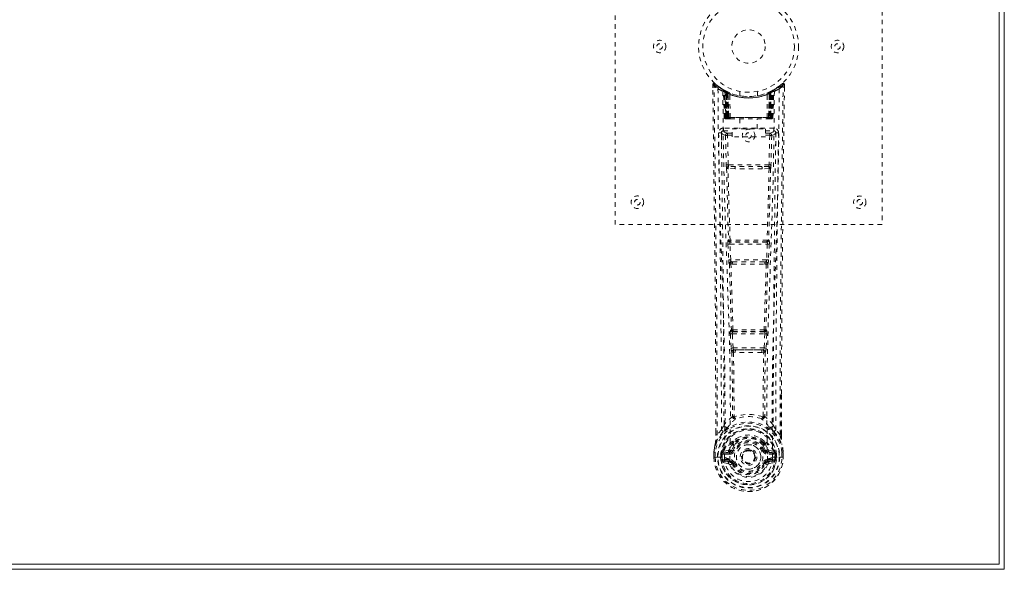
# Model space of a CAD drawing. Header units: inches. Extents: x 9.1 to 104.6, y 40.8 to 64.3.
# Tile 8 of 9: x 82.5 to 104.6, y 40.8 to 53.1. Entities that reach past the tile are written whole.
import ezdxf

# ---------------------------------------------------------------- set-up
doc = ezdxf.new("R2010")
doc.units = ezdxf.units.IN
doc.header["$MEASUREMENT"] = 0
doc.linetypes.add('SLD-Dashed', pattern=[0.075, 0.05, -0.025])
doc.linetypes.add('SLD-Solid', pattern=[0])

msp = doc.modelspace()

# ---------------------------------------------------------------- linework, layer by layer
at = {"color": 7, "linetype": 'SLD-Solid', "lineweight": 15}
for p, q in [((104.612, 64.264), (104.612, 40.764)), ((104.494, 40.882), (104.494, 64.146)), ((104.494, 64.146), (104.494, 40.882)), ((104.612, 40.764), (9.112, 40.764)), ((9.23, 40.882), (104.494, 40.882)), ((104.494, 40.882), (9.23, 40.882))]:
    msp.add_line(p, q, dxfattribs=at)
at = {"color": 7, "linetype": 'SLD-Dashed', "lineweight": 0}
for p, q in [((95.862, 48.514), (95.862, 56.514)), ((101.862, 56.514), (101.862, 48.514)), ((98.056, 51.655), (98.057, 51.588)), ((98.086, 51.656), (98.106, 51.678)), ((98.147, 51.643), (98.105, 51.677)), ((99.619, 51.677), (99.578, 51.643)), ((99.669, 51.655), (99.639, 51.656)), ((99.666, 51.592), (99.667, 51.655)), ((99.668, 51.588), (99.669, 51.655)), ((99.668, 51.588), (99.669, 51.655)), ((98.294, 51.54), (98.281, 51.548)), ((98.3, 51.536), (98.286, 51.543)), ((98.309, 51.515), (98.295, 51.523)), ((98.316, 50.918), (98.295, 51.523)), ((98.33, 50.918), (98.309, 51.515)), ((98.347, 51.512), (98.312, 51.53)), ((98.396, 51.469), (98.327, 51.505)), ((98.348, 50.918), (98.327, 51.505)), ((98.328, 51.508), (98.35, 50.914)), ((98.341, 51.514), (98.368, 51.501)), ((98.355, 51.475), (98.368, 51.501)), ((98.355, 51.475), (98.355, 50.918)), ((98.362, 51.471), (98.355, 51.475)), ((98.362, 51.471), (98.375, 51.497)), ((98.362, 50.918), (98.362, 51.471)), ((98.379, 51.495), (98.364, 51.503)), ((98.368, 51.501), (98.375, 51.497)), ((98.368, 51.468), (98.381, 51.494)), ((98.369, 50.918), (98.368, 51.468)), ((98.368, 51.468), (98.375, 51.465)), ((98.375, 51.465), (98.387, 51.491)), ((98.375, 51.465), (98.375, 50.918)), ((98.38, 51.495), (98.379, 51.495)), ((98.387, 51.46), (98.399, 51.486)), ((98.387, 51.46), (98.387, 50.918)), ((98.393, 51.457), (98.387, 51.46)), ((98.393, 51.457), (98.405, 51.483)), ((98.393, 50.918), (98.393, 51.457)), ((98.396, 51.469), (98.397, 51.469)), ((98.415, 50.918), (98.396, 51.469)), ((98.397, 51.469), (98.416, 50.918)), ((98.399, 51.486), (98.405, 51.483)), ((98.446, 50.918), (98.442, 51.44)), ((98.662, 51.503), (98.662, 51.407)), ((99.062, 51.407), (99.062, 51.503)), ((99.278, 50.918), (99.283, 51.44)), ((99.308, 50.918), (99.327, 51.469)), ((99.328, 51.469), (99.309, 50.918)), ((99.319, 51.483), (99.325, 51.486)), ((99.319, 51.483), (99.331, 51.457)), ((99.327, 51.469), (99.328, 51.469)), ((99.397, 51.505), (99.328, 51.469)), ((99.337, 51.46), (99.331, 51.457)), ((99.331, 51.457), (99.331, 50.918)), ((99.344, 51.495), (99.337, 51.492)), ((99.337, 51.491), (99.349, 51.465)), ((99.337, 50.918), (99.337, 51.46)), ((99.352, 51.499), (99.343, 51.494)), ((99.343, 51.494), (99.356, 51.468)), ((99.345, 51.495), (99.344, 51.495)), ((99.412, 51.53), (99.345, 51.495)), ((99.349, 51.497), (99.357, 51.501)), ((99.362, 51.471), (99.349, 51.497)), ((99.349, 51.465), (99.356, 51.468)), ((99.349, 50.918), (99.349, 51.465)), ((99.356, 51.468), (99.355, 50.918)), ((99.357, 51.501), (99.365, 51.505)), ((99.357, 51.501), (99.369, 51.475)), ((99.369, 51.475), (99.362, 51.471)), ((99.362, 51.471), (99.362, 50.918)), ((99.369, 50.918), (99.369, 51.475)), ((99.374, 50.914), (99.396, 51.508)), ((99.376, 50.918), (99.397, 51.505)), ((99.395, 50.918), (99.415, 51.515)), ((99.408, 50.918), (99.429, 51.523)), ((99.429, 51.523), (99.415, 51.515)), ((99.444, 51.548), (99.43, 51.54)), ((98.316, 50.918), (98.33, 50.918)), ((98.348, 50.918), (98.415, 50.918)), ((98.355, 50.918), (98.362, 50.918)), ((98.356, 50.889), (98.363, 50.889)), ((98.36, 50.889), (98.369, 50.889)), ((99.362, 50.918), (98.362, 50.918)), ((98.375, 50.918), (98.369, 50.918)), ((98.369, 50.889), (98.376, 50.889)), ((98.375, 50.918), (99.349, 50.918)), ((98.378, 50.889), (98.432, 50.889)), ((98.387, 50.918), (98.393, 50.918)), ((98.388, 50.889), (98.394, 50.889)), ((99.331, 50.918), (98.393, 50.918)), ((98.432, 50.889), (98.394, 50.889)), ((98.416, 50.918), (98.415, 50.918)), ((98.446, 50.918), (99.278, 50.918)), ((98.446, 50.889), (98.453, 50.889)), ((98.453, 50.889), (99.271, 50.889)), ((98.667, 50.889), (98.667, 50.667)), ((99.057, 50.667), (99.057, 50.889)), ((99.271, 50.889), (99.279, 50.889)), ((99.292, 50.889), (99.346, 50.889)), ((99.33, 50.889), (99.292, 50.889)), ((99.309, 50.918), (99.308, 50.918)), ((99.309, 50.918), (99.376, 50.918)), ((99.33, 50.889), (99.336, 50.889)), ((99.331, 50.918), (99.337, 50.918)), ((99.348, 50.889), (99.355, 50.889)), ((99.355, 50.918), (99.349, 50.918)), ((99.355, 50.889), (99.365, 50.889)), ((99.361, 50.889), (99.368, 50.889)), ((99.362, 50.918), (99.369, 50.918)), ((99.395, 50.918), (99.408, 50.918)), ((98.251, 50.582), (98.249, 50.574)), ((98.25, 50.571), (98.253, 50.284)), ((98.294, 50.68), (98.294, 50.62)), ((99.43, 50.68), (98.294, 50.68)), ((98.294, 50.62), (98.492, 50.62)), ((98.343, 50.517), (98.359, 49.855)), ((98.388, 50.563), (98.388, 50.518)), ((98.492, 50.563), (98.388, 50.563)), ((98.404, 49.857), (98.388, 50.518)), ((98.492, 50.518), (98.388, 50.518)), ((98.492, 50.487), (98.492, 50.667)), ((98.492, 50.667), (99.242, 50.667)), ((99.242, 50.487), (98.492, 50.487)), ((99.242, 50.667), (99.242, 50.487)), ((99.242, 50.62), (99.43, 50.62)), ((99.336, 50.563), (99.242, 50.563)), ((99.336, 50.518), (99.242, 50.518)), ((99.336, 50.518), (99.321, 49.857)), ((99.336, 50.563), (99.336, 50.518)), ((99.381, 50.517), (99.365, 49.855)), ((99.43, 50.62), (99.43, 50.68)), ((99.471, 50.284), (99.474, 50.571)), ((99.475, 50.574), (99.473, 50.582)), ((99.321, 49.857), (98.404, 49.857)), ((98.557, 49.765), (98.401, 49.771)), ((98.564, 49.814), (98.412, 49.816)), ((99.16, 49.814), (98.564, 49.814)), ((99.313, 49.816), (99.16, 49.814)), ((99.323, 49.771), (99.167, 49.765)), ((101.862, 48.514), (95.862, 48.514)), ((98.397, 48.072), (98.414, 47.719)), ((98.411, 48.165), (98.403, 48.162)), ((98.442, 48.074), (99.283, 48.074)), ((98.459, 47.721), (98.442, 48.074)), ((98.448, 48.119), (98.456, 48.122)), ((99.276, 48.119), (98.448, 48.119)), ((99.283, 48.074), (99.266, 47.721)), ((99.268, 48.122), (99.276, 48.119)), ((99.327, 48.072), (99.31, 47.719)), ((99.321, 48.162), (99.313, 48.165)), ((99.266, 47.721), (98.459, 47.721)), ((98.464, 47.626), (98.496, 47.625)), ((98.505, 47.676), (98.474, 47.677)), ((98.505, 47.676), (99.219, 47.676)), ((99.219, 47.676), (99.251, 47.677)), ((99.228, 47.625), (99.26, 47.625)), ((98.452, 46.054), (98.468, 45.737)), ((98.475, 46.148), (98.461, 46.144)), ((98.496, 46.056), (99.228, 46.056)), ((98.513, 45.739), (98.496, 46.056)), ((98.505, 46.101), (98.52, 46.106)), ((99.219, 46.101), (98.505, 46.101)), ((99.205, 46.106), (99.219, 46.101)), ((99.228, 46.056), (99.212, 45.739)), ((99.249, 46.148), (99.263, 46.144)), ((99.272, 46.054), (99.256, 45.737)), ((99.212, 45.739), (98.513, 45.739)), ((98.523, 45.641), (98.563, 45.64)), ((98.57, 45.694), (98.531, 45.694)), ((98.57, 45.694), (99.154, 45.694)), ((99.193, 45.694), (99.154, 45.694)), ((99.161, 45.64), (99.201, 45.641)), ((99.598, 44.706), (99.598, 43.782)), ((99.599, 43.781), (99.602, 44.706)), ((98.535, 44.201), (98.535, 44.201)), ((99.19, 44.201), (99.19, 44.201)), ((98.251, 43.898), (98.154, 43.783)), ((99.57, 43.783), (99.474, 43.898)), ((98.125, 43.781), (98.125, 43.835)), ((98.126, 43.836), (98.126, 43.782)), ((98.501, 43.625), (98.513, 43.642)), ((99.211, 43.642), (99.223, 43.625)), ((98.083, 43.401), (98.082, 43.397)), ((98.082, 43.28), (98.082, 43.397)), ((98.084, 43.397), (98.084, 43.28)), ((98.112, 43.397), (98.112, 43.283)), ((98.279, 43.403), (98.275, 43.399)), ((98.279, 43.403), (98.289, 43.414)), ((98.29, 43.414), (98.289, 43.414)), ((98.404, 43.435), (98.29, 43.414)), ((98.29, 43.414), (98.29, 43.414)), ((98.303, 43.381), (98.433, 43.406)), ((98.433, 43.406), (98.433, 43.381)), ((98.488, 43.447), (98.515, 43.436)), ((98.494, 43.596), (98.494, 43.578)), ((98.517, 43.591), (98.517, 43.572)), ((99.207, 43.572), (99.207, 43.591)), ((99.209, 43.436), (99.236, 43.447)), ((99.23, 43.596), (99.231, 43.578)), ((99.291, 43.406), (99.421, 43.381)), ((99.291, 43.406), (99.291, 43.381)), ((99.435, 43.414), (99.32, 43.435)), ((99.435, 43.414), (99.445, 43.403)), ((99.445, 43.403), (99.445, 43.404)), ((99.445, 43.403), (99.445, 43.403)), ((99.449, 43.399), (99.445, 43.403)), ((99.612, 43.283), (99.612, 43.397)), ((99.641, 43.28), (99.641, 43.397)), ((99.642, 43.397), (99.642, 43.401)), ((99.642, 43.28), (99.642, 43.397)), ((98.083, 43.28), (98.086, 43.28)), ((98.086, 43.28), (98.14, 43.281)), ((98.14, 43.281), (98.163, 43.281)), ((98.163, 43.281), (98.321, 43.281)), ((98.263, 43.353), (98.234, 43.354)), ((98.234, 43.354), (98.234, 43.354)), ((98.234, 43.283), (98.234, 43.354)), ((98.234, 43.283), (98.234, 43.283)), ((98.263, 43.353), (98.263, 43.283)), ((98.269, 43.283), (98.263, 43.283)), ((98.264, 43.353), (98.269, 43.372)), ((98.269, 43.372), (98.269, 43.362)), ((98.269, 43.362), (98.269, 43.283)), ((98.303, 43.381), (98.303, 43.351)), ((98.433, 43.381), (98.303, 43.381)), ((98.433, 43.351), (98.303, 43.351)), ((98.317, 43.229), (98.317, 43.199)), ((98.317, 43.229), (98.433, 43.229)), ((98.433, 43.179), (98.317, 43.199)), ((98.317, 43.199), (98.433, 43.199)), ((98.433, 43.351), (98.433, 43.381)), ((98.433, 43.229), (98.433, 43.199)), ((98.433, 43.179), (98.433, 43.199)), ((98.439, 43.243), (98.439, 43.246)), ((98.706, 43.29), (98.706, 43.306)), ((98.706, 43.282), (98.706, 43.29)), ((99.286, 43.246), (99.286, 43.243)), ((99.421, 43.381), (99.291, 43.381)), ((99.291, 43.351), (99.291, 43.381)), ((99.421, 43.351), (99.291, 43.351)), ((99.291, 43.229), (99.291, 43.199)), ((99.291, 43.229), (99.407, 43.229)), ((99.407, 43.199), (99.291, 43.179)), ((99.291, 43.179), (99.291, 43.199)), ((99.291, 43.199), (99.407, 43.199)), ((99.403, 43.281), (99.562, 43.281)), ((99.407, 43.199), (99.407, 43.229)), ((99.421, 43.351), (99.421, 43.381)), ((99.455, 43.372), (99.456, 43.362)), ((99.461, 43.353), (99.455, 43.372)), ((99.456, 43.362), (99.455, 43.283)), ((99.455, 43.283), (99.461, 43.283)), ((99.491, 43.354), (99.461, 43.353)), ((99.461, 43.283), (99.461, 43.353)), ((99.491, 43.354), (99.491, 43.283)), ((99.491, 43.354), (99.491, 43.354)), ((99.562, 43.281), (99.585, 43.281)), ((99.585, 43.281), (99.638, 43.28)), ((99.638, 43.28), (99.642, 43.28)), ((98.287, 43.163), (98.405, 43.139)), ((98.493, 43.135), (98.49, 43.143)), ((98.515, 43.145), (98.493, 43.135)), ((99.231, 43.135), (99.209, 43.145)), ((99.231, 43.135), (99.286, 43.112)), ((99.319, 43.139), (99.438, 43.163))]:
    msp.add_line(p, q, dxfattribs=at)
at = {"color": 7, "linetype": 'SLD-Dashed', "lineweight": 0, "flags": 128}
for points in [[(98.104, 51.675), (98.097, 51.679), (98.089, 51.682), (98.081, 51.682), (98.073, 51.681), (98.066, 51.677), (98.06, 51.672), (98.057, 51.665), (98.056, 51.658)], [(98.056, 51.655), (98.056, 51.655), (98.058, 51.655), (98.064, 51.656), (98.074, 51.656), (98.08, 51.655), (98.086, 51.656)], [(98.125, 43.835), (98.117, 46.405), (98.089, 49.03), (98.056, 51.655)], [(98.154, 43.783), (98.153, 45.247), (98.144, 46.721), (98.129, 48.168), (98.127, 48.415), (98.124, 48.673), (98.121, 48.888), (98.118, 49.118), (98.115, 49.368), (98.111, 49.639), (98.109, 49.857), (98.105, 50.119), (98.101, 50.443), (98.098, 50.654), (98.095, 50.912), (98.092, 51.174), (98.088, 51.422), (98.086, 51.656)], [(99.57, 43.783), (99.571, 45.249), (99.58, 46.721), (99.595, 48.168), (99.597, 48.389), (99.6, 48.619), (99.602, 48.822), (99.605, 49.021), (99.608, 49.236), (99.61, 49.386), (99.612, 49.543), (99.614, 49.7), (99.615, 49.817), (99.617, 49.957), (99.619, 50.119), (99.623, 50.451), (99.626, 50.656), (99.629, 50.91), (99.633, 51.172), (99.636, 51.42), (99.639, 51.656)], [(99.619, 51.678), (99.586, 51.65), (99.578, 51.643)], [(99.602, 44.706), (99.608, 46.405), (99.635, 49.03), (99.668, 51.588)], [(99.666, 51.655), (99.664, 51.663), (99.66, 51.67), (99.655, 51.677), (99.649, 51.682), (99.642, 51.685), (99.634, 51.685), (99.627, 51.683), (99.621, 51.679)], [(98.174, 51.562), (98.182, 50.515), (98.201, 49.47), (98.23, 48.428), (98.266, 47.39), (98.3, 46.356), (98.325, 45.326), (98.334, 44.301), (98.321, 43.281)], [(98.283, 51.506), (98.292, 50.461), (98.313, 49.418), (98.345, 48.379), (98.383, 47.343), (98.419, 46.312), (98.445, 45.285), (98.453, 44.263), (98.439, 43.246)], [(98.289, 51.541), (98.295, 51.53), (98.3, 51.516)], [(98.326, 51.512), (98.327, 51.506), (98.327, 51.505)], [(99.441, 51.506), (99.432, 50.461), (99.411, 49.419), (99.379, 48.379), (99.341, 47.344), (99.305, 46.312), (99.279, 45.286), (99.271, 44.264), (99.285, 43.246)], [(99.325, 51.486), (99.326, 51.486), (99.326, 51.484), (99.327, 51.482), (99.329, 51.479), (99.331, 51.475), (99.333, 51.47), (99.335, 51.465), (99.337, 51.46)], [(99.55, 51.562), (99.542, 50.515), (99.523, 49.47), (99.494, 48.428), (99.459, 47.39), (99.424, 46.356), (99.399, 45.326), (99.391, 44.301), (99.403, 43.281)], [(98.355, 50.918), (98.34, 50.918), (98.327, 50.918), (98.319, 50.918), (98.316, 50.918)], [(98.33, 50.918), (98.333, 50.918), (98.342, 50.918), (98.354, 50.918), (98.369, 50.918)], [(98.387, 50.918), (98.379, 50.918), (98.371, 50.918), (98.364, 50.918), (98.358, 50.918), (98.353, 50.918), (98.35, 50.918), (98.348, 50.918), (98.348, 50.918)], [(98.348, 50.918), (98.349, 50.911), (98.35, 50.909)], [(98.377, 50.889), (98.378, 50.889), (98.379, 50.889)], [(98.416, 50.918), (98.419, 50.918), (98.426, 50.918), (98.435, 50.918), (98.446, 50.918)], [(99.278, 50.918), (99.289, 50.918), (99.299, 50.918), (99.305, 50.918), (99.308, 50.918)], [(99.376, 50.918), (99.376, 50.918), (99.374, 50.918), (99.371, 50.918), (99.366, 50.918), (99.36, 50.918), (99.353, 50.918), (99.345, 50.918), (99.337, 50.918)], [(99.355, 50.918), (99.37, 50.918), (99.383, 50.918), (99.391, 50.918), (99.395, 50.918)], [(99.408, 50.918), (99.405, 50.918), (99.397, 50.918), (99.384, 50.918), (99.369, 50.918)], [(98.189, 50.574), (98.191, 50.438), (98.193, 50.266), (98.196, 50.057), (98.199, 49.812), (98.203, 49.563), (98.206, 49.343), (98.208, 49.19), (98.209, 49.052), (98.211, 48.93), (98.213, 48.775), (98.215, 48.612), (98.217, 48.456), (98.227, 47.642), (98.236, 46.824), (98.244, 45.851), (98.249, 44.862), (98.251, 43.898)], [(98.249, 50.574), (98.274, 50.545), (98.343, 50.517)], [(98.388, 50.563), (98.319, 50.591), (98.294, 50.62)], [(98.388, 50.518), (98.372, 50.517), (98.358, 50.517), (98.348, 50.517), (98.343, 50.517)], [(99.43, 50.62), (99.405, 50.591), (99.336, 50.563)], [(99.381, 50.517), (99.376, 50.517), (99.366, 50.517), (99.352, 50.517), (99.336, 50.518)], [(99.381, 50.517), (99.45, 50.545), (99.475, 50.574)], [(99.474, 43.898), (99.474, 44.419), (99.476, 44.952), (99.478, 45.497), (99.482, 46.012), (99.486, 46.542), (99.491, 47.094), (99.497, 47.583), (99.5, 47.84), (99.503, 48.113), (99.506, 48.402), (99.51, 48.706), (99.514, 48.981), (99.517, 49.222), (99.519, 49.413), (99.522, 49.628), (99.526, 49.869), (99.528, 50.094), (99.531, 50.287), (99.533, 50.446), (99.535, 50.574)], [(98.404, 49.857), (98.388, 49.856), (98.374, 49.856), (98.363, 49.856), (98.359, 49.855)], [(99.365, 49.855), (99.361, 49.856), (99.35, 49.856), (99.336, 49.856), (99.321, 49.857)], [(98.367, 49.774), (98.387, 48.968), (98.411, 48.165)], [(98.446, 48.161), (98.421, 48.965), (98.401, 49.771)], [(99.167, 49.765), (98.862, 49.765), (98.557, 49.765)], [(99.16, 49.814), (98.862, 49.813), (98.564, 49.814)], [(99.323, 49.771), (99.303, 48.965), (99.278, 48.161)], [(99.357, 49.774), (99.337, 48.968), (99.313, 48.165)], [(98.442, 48.074), (98.426, 48.073), (98.412, 48.073), (98.402, 48.072), (98.397, 48.072)], [(99.327, 48.072), (99.323, 48.072), (99.312, 48.073), (99.298, 48.073), (99.283, 48.074)], [(98.459, 47.721), (98.443, 47.721), (98.429, 47.72), (98.419, 47.719), (98.414, 47.719)], [(98.414, 47.719), (98.416, 47.687), (98.417, 47.685)], [(98.429, 47.63), (98.454, 46.888), (98.475, 46.148)], [(98.511, 46.143), (98.489, 46.883), (98.464, 47.626)], [(99.26, 47.625), (99.235, 46.883), (99.213, 46.143)], [(99.295, 47.63), (99.271, 46.888), (99.249, 46.148)], [(99.31, 47.719), (99.306, 47.719), (99.295, 47.72), (99.281, 47.721), (99.266, 47.721)], [(99.31, 47.719), (99.308, 47.687), (99.308, 47.685)], [(98.496, 46.056), (98.481, 46.055), (98.467, 46.055), (98.457, 46.054), (98.452, 46.054)], [(98.496, 46.056), (98.496, 46.065), (98.496, 46.073), (98.496, 46.081), (98.497, 46.088), (98.501, 46.097), (98.505, 46.101)], [(99.219, 46.101), (99.224, 46.097), (99.227, 46.088), (99.228, 46.081), (99.229, 46.073), (99.229, 46.065), (99.228, 46.056)], [(99.272, 46.054), (99.267, 46.054), (99.257, 46.055), (99.243, 46.055), (99.228, 46.056)], [(98.513, 45.739), (98.498, 45.738), (98.484, 45.737), (98.473, 45.737), (98.468, 45.737)], [(98.487, 45.647), (98.498, 44.927), (98.499, 44.208)], [(98.523, 45.641), (98.533, 44.92), (98.535, 44.201)], [(99.161, 45.64), (98.862, 45.639), (98.563, 45.64)], [(99.154, 45.694), (98.862, 45.693), (98.57, 45.694)], [(99.19, 44.201), (99.191, 44.92), (99.201, 45.641)], [(99.193, 45.694), (99.194, 45.695), (99.196, 45.696), (99.199, 45.699), (99.204, 45.709), (99.209, 45.723), (99.212, 45.739)], [(99.256, 45.737), (99.251, 45.737), (99.24, 45.737), (99.226, 45.738), (99.212, 45.739)], [(99.237, 45.647), (99.227, 44.927), (99.225, 44.208)], [(98.497, 44.2), (98.396, 44.112), (98.31, 44.011)], [(98.497, 44.2), (98.499, 44.19), (98.503, 44.181), (98.509, 44.175), (98.517, 44.171), (98.525, 44.171), (98.533, 44.175), (98.539, 44.181), (98.545, 44.19)], [(99.18, 44.19), (99.185, 44.181), (99.192, 44.175), (99.199, 44.171), (99.207, 44.171), (99.215, 44.175), (99.221, 44.181), (99.226, 44.19), (99.228, 44.2)], [(99.414, 44.011), (99.328, 44.112), (99.228, 44.2)], [(98.293, 43.859), (98.192, 43.735), (98.113, 43.581)], [(98.403, 43.963), (98.397, 43.956), (98.388, 43.948)], [(99.336, 43.948), (99.327, 43.956), (99.321, 43.963)], [(99.431, 43.859), (99.532, 43.735), (99.611, 43.581)], [(98.154, 43.783), (98.149, 43.783), (98.142, 43.783), (98.137, 43.783), (98.132, 43.783), (98.128, 43.782), (98.125, 43.782), (98.125, 43.782), (98.125, 43.781)], [(98.645, 43.73), (98.587, 43.7), (98.513, 43.642)], [(99.211, 43.642), (99.137, 43.7), (99.08, 43.73)], [(99.599, 43.781), (99.6, 43.782), (99.599, 43.782), (99.596, 43.782), (99.593, 43.783), (99.588, 43.783), (99.582, 43.783), (99.576, 43.783), (99.57, 43.783)], [(98.082, 43.397), (98.095, 43.494), (98.111, 43.57)], [(98.082, 43.397), (98.082, 43.397), (98.083, 43.397), (98.086, 43.397), (98.089, 43.397), (98.094, 43.397), (98.1, 43.397), (98.106, 43.397), (98.112, 43.397)], [(98.113, 43.581), (98.096, 43.501), (98.083, 43.401)], [(98.083, 43.401), (98.084, 43.401), (98.085, 43.401), (98.088, 43.4), (98.092, 43.4), (98.096, 43.399), (98.101, 43.398), (98.107, 43.397), (98.112, 43.397)], [(98.113, 43.581), (98.111, 43.576), (98.111, 43.57)], [(98.431, 43.458), (98.418, 43.441), (98.404, 43.435)], [(98.494, 43.578), (98.461, 43.525), (98.431, 43.458)], [(98.546, 43.56), (98.516, 43.51), (98.488, 43.447)], [(98.543, 43.424), (98.538, 43.426), (98.533, 43.428), (98.528, 43.43), (98.524, 43.432), (98.52, 43.434), (98.518, 43.435), (98.516, 43.435), (98.515, 43.436)], [(99.236, 43.447), (99.208, 43.51), (99.179, 43.56)], [(99.181, 43.424), (99.186, 43.426), (99.192, 43.428), (99.196, 43.43), (99.2, 43.432), (99.204, 43.434), (99.206, 43.435), (99.208, 43.435), (99.209, 43.436)], [(99.231, 43.578), (99.263, 43.525), (99.293, 43.458)], [(99.293, 43.458), (99.306, 43.441), (99.32, 43.435)], [(99.613, 43.57), (99.613, 43.576), (99.611, 43.581)], [(99.642, 43.401), (99.63, 43.491), (99.611, 43.581)], [(99.642, 43.401), (99.641, 43.401), (99.639, 43.401), (99.636, 43.4), (99.632, 43.4), (99.628, 43.399), (99.623, 43.398), (99.618, 43.397), (99.612, 43.397)], [(99.612, 43.397), (99.618, 43.397), (99.625, 43.397), (99.63, 43.397), (99.635, 43.397), (99.638, 43.397), (99.641, 43.397), (99.642, 43.397), (99.642, 43.397)], [(99.642, 43.397), (99.629, 43.494), (99.613, 43.57)], [(98.112, 43.283), (98.106, 43.282), (98.1, 43.282), (98.094, 43.282), (98.089, 43.281), (98.086, 43.281), (98.083, 43.281), (98.082, 43.281), (98.083, 43.28)], [(98.263, 43.283), (98.26, 43.283), (98.253, 43.283), (98.244, 43.283), (98.234, 43.283)], [(98.263, 43.353), (98.263, 43.353), (98.264, 43.353)], [(98.303, 43.351), (98.285, 43.354), (98.269, 43.362)], [(98.274, 43.211), (98.294, 43.225), (98.317, 43.229)], [(99.286, 43.243), (99.28, 43.167), (99.257, 43.092), (99.217, 43.024), (99.164, 42.964), (99.099, 42.915), (99.025, 42.879), (98.945, 42.857), (98.862, 42.85), (98.779, 42.857), (98.699, 42.879), (98.625, 42.915), (98.56, 42.964), (98.507, 43.024), (98.468, 43.092), (98.445, 43.167), (98.439, 43.243)], [(99.291, 43.179), (99.254, 43.164), (99.24, 43.151)], [(99.407, 43.229), (99.431, 43.225), (99.45, 43.211)], [(99.456, 43.362), (99.439, 43.354), (99.421, 43.351)], [(99.461, 43.353), (99.461, 43.353), (99.461, 43.353)], [(99.642, 43.28), (99.642, 43.281), (99.641, 43.281), (99.638, 43.281), (99.635, 43.281), (99.63, 43.282), (99.625, 43.282), (99.618, 43.282), (99.612, 43.283)], [(98.543, 43.156), (98.538, 43.154), (98.533, 43.152), (98.528, 43.15), (98.524, 43.148), (98.52, 43.147), (98.518, 43.146), (98.516, 43.145), (98.515, 43.145)], [(99.181, 43.156), (99.186, 43.154), (99.192, 43.152), (99.196, 43.15), (99.2, 43.148), (99.204, 43.147), (99.206, 43.146), (99.208, 43.145), (99.209, 43.145)], [(99.24, 43.151), (99.235, 43.143), (99.231, 43.135)]]:
    msp.add_lwpolyline(points, dxfattribs=at)
at = {"color": 7, "linetype": 'SLD-Dashed', "lineweight": 0}
for centre, radius in [((98.862, 52.514), 1.125), ((98.862, 52.514), 1.03), ((98.862, 52.514), 0.376), ((96.862, 52.514), 0.14), ((96.862, 52.514), 0.0625), ((100.862, 52.514), 0.141), ((100.862, 52.514), 0.0625), ((98.862, 50.514), 0.141), ((98.862, 50.514), 0.0625), ((96.362, 49.014), 0.141), ((101.362, 49.014), 0.14), ((96.362, 49.014), 0.0625), ((101.362, 49.014), 0.0625), ((98.862, 43.29), 0.7), ((98.862, 43.29), 0.69), ((98.862, 43.29), 0.623), ((98.862, 43.29), 0.32), ((98.862, 43.29), 0.275), ((98.862, 43.29), 0.188), ((98.862, 43.29), 0.156), ((98.862, 43.29), 0.142), ((98.862, 43.29), 0.14), ((98.862, 43.29), 0.138)]:
    msp.add_circle(centre, radius, dxfattribs=at)
for centre, radius, start, end in [((98.086, 51.656), 0.03, 47.8664, 180.7136), ((98.864, 52.559), 1.213, 228.1757, 235.3222), ((98.862, 52.514), 1.158, 227.8706, 312.1288), ((98.859, 52.51), 1.122, 227.9016, 235.3691), ((98.204, 51.562), 0.03, 55.9318, 179.8307), ((98.867, 52.507), 1.119, 304.6262, 312.0913), ((99.52, 51.562), 0.03, 0.172, 124.0655), ((98.862, 52.556), 1.209, 304.6688, 311.8406), ((99.639, 51.656), 0.03, 359.2808, 132.1353), ((99.569, 51.613), 0.0822, 31.7331, 52.7149), ((98.849, 52.753), 1.369, 240.4486, 245.5698), ((98.861, 52.512), 1.126, 235.3466, 240.4926), ((98.265, 51.522), 0.03, 1.9871, 58.9551), ((98.887, 52.556), 1.176, 238.9793, 239.8251), ((98.245, 51.486), 0.0714, 31.6388, 58.9195), ((98.324, 51.494), 0.0429, 114.1831, 163.0062), ((98.862, 52.546), 1.19, 240.8885, 299.1115), ((98.279, 51.514), 0.03, 1.9157, 59.7277), ((98.866, 52.521), 1.136, 239.757, 244.7083), ((98.872, 52.535), 1.153, 239.9608, 244.0345), ((98.847, 52.143), 0.829, 228.2878, 233.6107), ((98.862, 52.514), 1.127, 240.489, 299.511), ((98.838, 52.127), 0.809, 229.1307, 234.5096), ((98.297, 51.504), 0.0299, 1.8231, 60.7599), ((98.858, 52.507), 1.119, 240.7862, 245.7538), ((98.297, 51.504), 0.03, 16.9081, 61.2447), ((98.841, 52.125), 0.805, 230.3822, 235.6838), ((98.862, 52.513), 1.155, 244.3785, 295.6215), ((98.862, 52.513), 1.155, 245.0797, 294.9203), ((98.366, 51.468), 0.0297, 1.4969, 64.5058), ((98.367, 51.468), 0.0297, 1.4768, 64.5627), ((98.862, 52.513), 1.155, 246.0604, 293.9396), ((98.819, 52.067), 0.732, 234.7897, 238.9914), ((98.412, 51.457), 0.0345, 328.966, 15.16), ((98.862, 52.477), 1.12, 247.9469, 292.0531), ((99.312, 51.457), 0.0345, 164.84, 211.034), ((98.906, 52.066), 0.73, 301.0048, 305.2139), ((98.863, 52.512), 1.125, 294.2583, 299.2017), ((99.357, 51.468), 0.0297, 115.4265, 178.5195), ((99.358, 51.468), 0.0297, 115.4783, 178.519), ((98.883, 52.126), 0.806, 304.3167, 309.613), ((98.883, 52.131), 0.814, 305.5052, 310.8502), ((99.412, 51.372), 0.138, 89.4172, 113.4589), ((98.884, 52.134), 0.818, 306.3522, 311.7493), ((99.427, 51.504), 0.0299, 119.2271, 178.2056), ((99.425, 51.506), 0.0273, 117.6586, 182.3), ((98.879, 52.484), 1.093, 298.6262, 300.2667), ((99.445, 51.514), 0.0299, 120.2591, 178.1135), ((98.861, 52.515), 1.129, 299.5136, 304.6442), ((99.4, 51.494), 0.0429, 16.9662, 65.8442), ((99.459, 51.522), 0.03, 121.0449, 178.0129), ((98.874, 52.755), 1.371, 294.4335, 299.5462), ((98.346, 50.919), 0.03, 181.9859, 270.0031), ((98.377, 50.962), 0.0742, 215.9587, 253.2502), ((98.36, 50.919), 0.03, 181.9696, 269.9747), ((98.374, 51.057), 0.166, 259.5974, 268.341), ((98.378, 50.919), 0.03, 181.9226, 269.9408), ((98.777, 50.911), 0.415, 179.0205, 183.0225), ((98.969, 50.912), 0.6, 179.4182, 181.9958), ((98.803, 50.911), 0.427, 179.0525, 182.9349), ((98.833, 50.911), 0.446, 179.0973, 182.8157), ((98.843, 50.911), 0.45, 179.1041, 182.7904), ((98.445, 50.919), 0.0299, 181.7907, 269.8205), ((98.446, 50.919), 0.0299, 181.7996, 269.8116), ((98.481, 50.911), 0.0354, 169.274, 219.1956), ((99.242, 50.912), 0.0368, 321.8522, 9.6782), ((99.278, 50.919), 0.0299, 270.1795, 358.2093), ((99.279, 50.919), 0.0299, 270.1884, 358.2004), ((98.888, 50.911), 0.443, 357.1693, 0.9176), ((98.894, 50.911), 0.443, 357.1693, 0.9176), ((99.341, 50.924), 0.0356, 262.0695, 350.2915), ((99.346, 50.919), 0.03, 270.0682, 358.0594), ((98.921, 50.911), 0.427, 357.0651, 0.9475), ((98.765, 50.912), 0.59, 357.9818, 0.6043), ((99.35, 51.054), 0.164, 271.7077, 280.6227), ((98.95, 50.911), 0.412, 356.9624, 0.9946), ((99.365, 50.919), 0.03, 270.0253, 358.0304), ((99.347, 50.962), 0.0742, 286.7497, 324.0414), ((99.378, 50.919), 0.03, 269.9969, 358.0141), ((98.294, 50.575), 0.105, 90.005, 180.7379), ((98.225, 48.976), 1.598, 89.133, 91.2843), ((-401.078, 42.695), 499.389, 0.15107, 0.90403), ((98.293, 50.577), 0.0423, 88.0382, 173.4316), ((98.388, 50.518), 0.0451, 90.4304, 180.9047), ((99.336, 50.518), 0.0451, 359.0373, 89.5651), ((598.961, 42.693), 499.548, 179.09609, 179.84881), ((99.43, 50.575), 0.105, 359.2621, 89.995), ((99.431, 50.577), 0.0423, 6.5656, 91.9646), ((99.499, 48.977), 1.597, 88.7153, 90.868), ((98.76, 49.856), 0.401, 180.0757, 191.8422), ((98.509, 49.856), 0.105, 179.6349, 202.4719), ((99.215, 49.856), 0.105, 337.5194, 0.3738), ((98.964, 49.856), 0.402, 348.1518, 359.9204), ((98.413, 49.77), 0.0456, 91.7594, 175.8188), ((98.393, 49.912), 0.141, 259.4679, 273.0566), ((98.51, 49.768), 0.109, 154.2094, 178.3503), ((98.645, 49.777), 0.0889, 155.613, 187.6318), ((99.079, 49.777), 0.0889, 352.3645, 24.3907), ((99.213, 49.768), 0.111, 1.7792, 25.6612), ((99.311, 49.77), 0.0456, 4.1756, 88.2463), ((99.331, 49.91), 0.139, 266.8607, 280.6148), ((98.603, 48.102), 0.209, 163.5019, 188.4182), ((98.448, 48.164), 0.0451, 182.9187, 269.4051), ((98.456, 48.167), 0.0451, 182.9931, 269.3731), ((98.438, 48.252), 0.091, 253.0026, 274.8397), ((98.496, 48.089), 0.0564, 148.2467, 195.7261), ((98.5, 48.155), 0.055, 173.1483, 216.3343), ((98.862, 11.516), 36.647, 89.3489, 90.651), ((98.862, 15.308), 32.817, 89.2909, 90.7091), ((99.268, 48.167), 0.0451, 270.6255, 357.0082), ((99.224, 48.155), 0.0547, 323.5317, 6.9729), ((99.276, 48.164), 0.0451, 270.5915, 357.0847), ((99.228, 48.089), 0.0564, 344.2739, 31.7533), ((99.286, 48.252), 0.0908, 265.1445, 287.0291), ((99.121, 48.102), 0.209, 351.5857, 16.4883), ((98.552, 47.686), 0.136, 180.722, 204.7127), ((98.475, 47.631), 0.0456, 91.2539, 181.8202), ((98.456, 47.709), 0.0837, 251.122, 275.2099), ((98.526, 47.719), 0.068, 178.3589, 218.9019), ((98.55, 47.635), 0.0867, 151.6157, 186.5804), ((98.577, 47.637), 0.0814, 151.3077, 188.7611), ((98.862, 80.414), 32.791, 269.3607, 270.6393), ((98.862, 81.033), 33.359, 269.3871, 270.6129), ((99.147, 47.637), 0.0815, 351.256, 28.6753), ((99.198, 47.719), 0.068, 321.0957, 1.6423), ((99.251, 47.634), 0.0424, 40.4576, 90.4085), ((99.174, 47.635), 0.0869, 353.456, 28.3486), ((99.268, 47.709), 0.0843, 264.872, 288.7973), ((99.25, 47.631), 0.0448, 357.9343, 42.9056), ((99.171, 47.686), 0.136, 335.3314, 359.2438), ((98.613, 46.083), 0.163, 158.1327, 190.2118), ((98.506, 46.146), 0.0451, 183.2315, 269.1367), ((98.52, 46.151), 0.0451, 183.3944, 269.1023), ((98.505, 46.217), 0.075, 247.0752, 274.8919), ((98.862, 8.778), 37.366, 89.4615, 90.5382), ((98.569, 46.137), 0.0578, 174.2214, 212.34), ((98.862, 13.51), 32.597, 89.3981, 90.6019), ((99.204, 46.151), 0.0451, 270.8966, 356.6067), ((99.156, 46.137), 0.0574, 327.5039, 5.9209), ((99.22, 46.217), 0.0749, 265.0965, 292.9457), ((99.218, 46.146), 0.0451, 270.8595, 356.7783), ((99.112, 46.083), 0.163, 349.7733, 21.8824), ((98.649, 45.728), 0.181, 177.2168, 206.4645), ((98.533, 45.649), 0.0457, 91.8545, 181.7264), ((98.517, 45.714), 0.073, 245.7524, 274.592), ((98.57, 45.737), 0.0575, 177.8169, 227.594), ((98.626, 45.652), 0.104, 155.977, 186.1302), ((98.662, 45.654), 0.1, 156.5216, 187.7723), ((99.062, 45.654), 0.101, 352.2332, 23.4727), ((99.191, 45.649), 0.0457, 358.2759, 88.1432), ((99.098, 45.652), 0.104, 353.864, 24.0288), ((99.207, 45.714), 0.0735, 265.5138, 294.1469), ((99.075, 45.728), 0.181, 333.5388, 2.7709), ((98.862, 43.29), 0.787, 8.0937, 171.9063), ((99.134, 43.451), 0.893, 128.8532, 145.0095), ((98.485, 44.208), 0.0133, 326.0677, 3.3126), ((98.557, 44.204), 0.0608, 184.0465, 286.2258), ((98.531, 44.271), 0.0708, 242.7128, 272.7174), ((98.547, 44.202), 0.0129, 186.6696, 257.642), ((98.862, 43.277), 0.966, 70.8186, 109.182), ((98.616, 44.206), 0.0738, 193.2366, 235.0301), ((98.862, 43.352), 0.844, 70.0603, 109.9397), ((99.167, 44.204), 0.0608, 253.7763, 355.9546), ((99.108, 44.206), 0.0738, 304.9838, 346.758), ((98.59, 43.451), 0.893, 34.9881, 51.1492), ((99.177, 44.202), 0.0129, 282.361, 353.3244), ((99.193, 44.271), 0.0708, 267.2859, 297.2822), ((99.239, 44.208), 0.0133, 176.78, 213.9506), ((98.862, 43.29), 0.758, 8.0937, 171.9063), ((98.862, 43.29), 0.632, 5.8271, 174.1729), ((93.586, 46.414), 5.3, 331.6599, 333.0397), ((98.584, 44.217), 0.461, 223.6648, 230.8253), ((98.862, 43.29), 0.602, 6.0327, 173.9673), ((99.843, 42.282), 2.212, 131.1315, 134.4921), ((98.371, 44.014), 0.0608, 182.5717, 302.0021), ((99.354, 44.014), 0.0608, 238.0024, 357.4267), ((97.881, 42.282), 2.212, 45.5079, 48.8685), ((104.138, 46.414), 5.3, 206.9603, 208.3401), ((99.14, 44.217), 0.462, 309.1832, 316.3288), ((96.937, 43.752), 1.188, 351.213, 1.4252), ((94.643, 44.399), 3.565, 346.7463, 350.0586), ((98.726, 43.199), 0.492, 115.7077, 155.481), ((98.539, 43.6), 0.0448, 146.2137, 184.9464), ((98.552, 43.646), 0.0396, 185.1785, 232.8837), ((98.862, 43.29), 0.376, 22.774, 157.226), ((98.862, 43.278), 0.453, 40.4513, 139.5487), ((98.862, 43.25), 0.494, 47.4883, 132.5117), ((98.862, 43.29), 0.346, 22.7739, 157.2261), ((98.862, 43.297), 0.411, 39.7066, 140.2934), ((98.862, 43.31), 0.473, 62.6134, 117.3866), ((99.172, 43.646), 0.0396, 307.1051, 354.8328), ((98.992, 43.194), 0.499, 24.8898, 63.9918), ((99.186, 43.6), 0.0448, 355.0764, 33.9469), ((103.087, 44.4), 3.571, 189.9441, 193.2509), ((100.786, 43.752), 1.187, 178.5714, 188.7879), ((98.384, 43.358), 0.116, 159.6384, 173.0977), ((98.303, 43.412), 0.0306, 205.4245, 270.9317), ((98.67, 43.192), 0.441, 113.5935, 149.7437), ((98.434, 43.436), 0.0299, 181.1774, 268.9498), ((98.462, 43.463), 0.031, 190.1794, 328.3471), ((98.428, 43.471), 0.0649, 274.923, 338.6788), ((98.433, 43.47), 0.089, 270, 337.226), ((98.433, 43.47), 0.119, 270.0013, 337.2247), ((98.516, 43.637), 0.046, 241.1987, 271.702), ((98.524, 43.581), 0.0305, 185.7215, 315.4446), ((98.516, 43.618), 0.0459, 241.142, 271.6889), ((98.55, 43.59), 0.033, 131.6161, 178.1256), ((98.544, 43.594), 0.0347, 219.3933, 272.7338), ((98.862, 43.29), 0.275, 89.9995, 270.0005), ((98.862, 43.29), 0.157, 65.2931, 110.0155), ((98.862, 43.29), 0.275, 270.0005, 89.9995), ((99.2, 43.581), 0.0305, 224.5486, 354.2853), ((99.18, 43.594), 0.0347, 267.2677, 320.6052), ((99.291, 43.47), 0.119, 202.7753, 269.9987), ((99.174, 43.59), 0.033, 1.8892, 48.3889), ((99.208, 43.637), 0.0459, 268.2926, 298.8118), ((99.208, 43.618), 0.0459, 268.3067, 298.8624), ((99.291, 43.47), 0.089, 202.774, 270), ((99.054, 43.193), 0.441, 30.2266, 66.4283), ((99.262, 43.463), 0.031, 211.5727, 349.9009), ((99.296, 43.471), 0.0649, 201.3177, 265.0759), ((99.29, 43.436), 0.03, 271.1057, 358.7671), ((99.421, 43.412), 0.0306, 269.0683, 334.5755), ((99.369, 43.365), 0.0864, 4.5768, 22.687), ((99.612, 43.397), 0.03, 0.0028, 5.051), ((98.862, 43.29), 0.78, 180, 359.3038), ((98.862, 43.29), 0.78, 180.7166, 359.2834), ((98.862, 43.29), 0.75, 180.5684, 359.4316), ((98.862, 43.29), 0.629, 180.653, 359.347), ((98.862, 43.29), 0.599, 180.6527, 359.3473), ((98.862, 43.29), 0.593, 180.6711, 187.6091), ((98.478, 43.239), 0.206, 187.6632, 201.658), ((98.316, 43.169), 0.0299, 88.0514, 192.1046), ((98.444, 43.478), 0.233, 238.0379, 268.5942), ((98.862, 43.275), 0.541, 179.3504, 0.6496), ((98.434, 43.149), 0.0301, 91.4236, 197.6524), ((98.433, 43.11), 0.119, 22.7753, 89.9987), ((98.433, 43.11), 0.089, 22.774, 90), ((98.427, 43.107), 0.0715, 29.6423, 85.1971), ((99.291, 43.11), 0.119, 90.0013, 157.2247), ((99.291, 43.11), 0.089, 90, 157.226), ((99.284, 43.468), 0.221, 270.3105, 302.5178), ((99.29, 43.149), 0.0301, 342.3406, 88.5834), ((99.408, 43.169), 0.0299, 347.8875, 91.9565), ((99.246, 43.239), 0.206, 338.342, 352.3368), ((98.862, 43.29), 0.593, 352.3909, 359.3289), ((99.464, 42.221), 1.063, 88.5476, 90.1457), ((98.397, 43.095), 0.0454, 22.4747, 78.6971), ((97.895, 44.484), 1.476, 291.6221, 293.9254), ((98.862, 43.29), 0.459, 202.774, 337.226), ((98.862, 43.29), 0.4, 202.774, 337.226), ((98.862, 43.29), 0.376, 202.774, 337.226), ((98.862, 43.29), 0.346, 202.7739, 337.2261), ((99.328, 43.095), 0.0453, 101.2505, 157.5777)]:
    msp.add_arc(centre, radius, start, end, dxfattribs=at)

doc.saveas('drawing.dxf')
